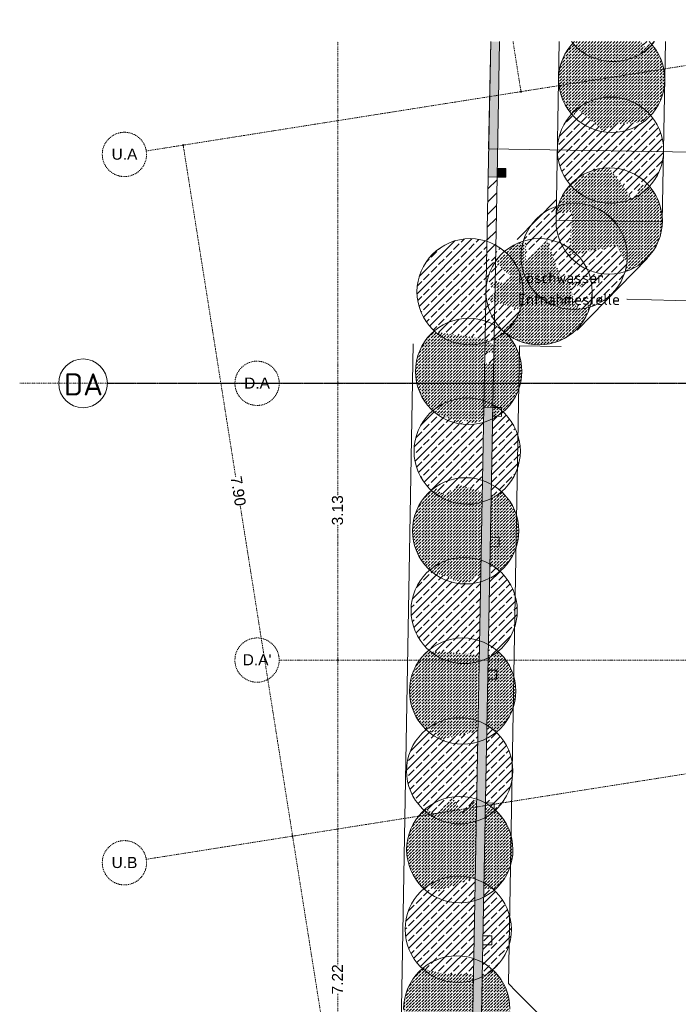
# Model space of a CAD drawing. Header units: millimetres. Extents: x 1523 to 73204, y -91281 to 10268.
# Tile 37 of 120: x 16356 to 23792, y -58118 to -47000. Entities that reach past the tile are written whole.
import ezdxf

# ---------------------------------------------------------------- set-up
doc = ezdxf.new("R2010")
doc.units = ezdxf.units.MM
doc.linetypes.add('IMPORT-STRICHPUNKT _7_', pattern=[20, 10, -5, 0, -5])
doc.linetypes.add('Rasterlinie', pattern=[22.225, 12.7, -3.175, 3.175, -3.175])
for name, color, linetype, lineweight, true_color in [('10 A--Wand außen _ Verbau _bauseits_', 7, 'Continuous', 13, 0x656565), ('10 A--Wand außen _ Verbau _Bohrpfahlwand_ _Aktuell_', 7, 'Continuous', 13, 0x656565), ('10 A--Wand außen _ Verbau _modelliert_ _aktuell_', 7, 'Continuous', 13, 0x656565), ('10 A--Wand außen _tragend_', 7, 'Continuous', 13, 0x656565), ('65 V--Straßenbegrenzungslinie', 7, 'Continuous', 13, 0x656565), ('90 A--Achsraster _1_50_', 7, 'IMPORT-STRICHPUNKT _7_', 13, 0x656565), ('Xref_706_5_--_ÜP_-1_000_16_Übersichtsplan UG_IFC 2025_01_13_dwg', 7, 'Continuous', 13, 0x767676)]:
    doc.layers.add(name, color=color, linetype=linetype, lineweight=lineweight, true_color=true_color)
for name, color, linetype, lineweight in [('S-GRID-____-IDEN', 7, 'Continuous', 9), ('S-GRID-____-OTLN', 7, 'Continuous', 9), ('Text', 7, 'Continuous', 9)]:
    doc.layers.add(name, color=color, linetype=linetype, lineweight=lineweight)
doc.styles.add('Arial_2', font='arial.ttf', dxfattribs={"height": 125})
doc.styles.add('ISOCPEUR', font='isocpeur.ttf', dxfattribs={"height": 125})
doc.styles.add('ISOCPEUR_1', font='isocpeur.ttf', dxfattribs={"height": 250})
pattern_1 = [(131.336, (0, 0), (90.10192, 79.25683), []), (131.336, (-45.05, -39.63), (90.10192, 79.25683), [90, -30])]
pattern_2 = [(131.336, (0, 0), (37.542465, 33.023679), [37.5, -12.5]), (131.336, (-35.283, 2.26), (37.542465, 33.023679), [37.5, -12.5])]

# ---------------------------------------------------------------- blocks, each defined once
blk = doc.blocks.new('Xref_706_5_--_ÜP_-1_000_11_Übersichtsplan UG_IFC 2024_09_30_dwg_ARROWHEAD_1-41960026-SuD_-1UG gesamt Plot  - Blatt 7')
at = {"layer": '90 A--Achsraster _1_50_', "color": 9, "linetype": 'Continuous', "true_color": 0xcbcbcb}
blk.add_line((0, 0), (-1000, 0), dxfattribs=at)
blk.add_circle((0, 0), 250, dxfattribs=at)
blk = doc.blocks.new('Xref_706_5_--_ÜP_-1_000_11_Übersichtsplan UG_IFC 2024_09_30_dwg_Standard-Rastermarker_6-41960559-SuD_-1UG gesamt Plot  - Blatt 7')
at = {"layer": '90 A--Achsraster _1_50_', "color": 9, "true_color": 0xcbcbcb, "flags": 128}
blk.add_lwpolyline([(0, 0), (750, 0), (31250, 0), (32000, 0)], dxfattribs=at)
at = {"layer": '90 A--Achsraster _1_50_', "color": 9, "true_color": 0xcbcbcb}
blk.add_circle((-250, 0), 250, dxfattribs=at)
blk = doc.blocks.new('Xref_706_5_--_ÜP_-1_000_11_Übersichtsplan UG_IFC 2024_09_30_dwg_Standard-Rastermarker_28-41960582-SuD_-1UG gesamt Plot  - Blatt 7')
at = {"layer": '90 A--Achsraster _1_50_', "color": 9, "true_color": 0xcbcbcb}
blk.add_line((0, 0), (7899, 0), dxfattribs=at)
blk.add_circle((-250, 0), 250, dxfattribs=at)
blk = doc.blocks.new('Xref_706_5_--_ÜP_-1_000_11_Übersichtsplan UG_IFC 2024_09_30_dwg_Standard-Rastermarker_29-41960583-SuD_-1UG gesamt Plot  - Blatt 7')
at = {"layer": '90 A--Achsraster _1_50_', "color": 9, "true_color": 0xcbcbcb}
blk.add_line((0, 0), (53500, 0), dxfattribs=at)
blk.add_circle((-250, 0), 250, dxfattribs=at)
blk = doc.blocks.new('Xref_706_5_--_ÜP_-1_000_16_Übersichtsplan UG_IFC 2025_01_13_dwg-35469238-SuD_-1UG gesamt Plot  - Blatt 7')
at = {"layer": '10 A--Wand außen _ Verbau _modelliert_ _aktuell_', "true_color": 0xcbcbcb}
h = blk.add_hatch(dxfattribs=at)
h.set_pattern_fill('FP_5', color=9, style=0, pattern_type=2)
h.set_pattern_definition(pattern_2)
h.paths.add_polyline_path([(41545, -106552), (41545, -106552), (41466, -106432), (41464, -106124), (41375, -106059), (41395, -106039), (41386, -106028), (41392, -106024), (41388, -106019), (41391, -106016), (41379, -106002), (41313, -105946), (41241, -105900), (41163, -105865), (41081, -105842), (40996, -105830), (40910, -105831), (40826, -105844), (40744, -105869), (40666, -105905), (40594, -105952), (40594, -105953), (40580, -105991), (40616, -106033), (40552, -106077), (40508, -106760), (40505, -106802), (40537, -106813), (40511, -106828), (40536, -106857), (40601, -106912), (40674, -106958), (40752, -106993), (40834, -107016), (40919, -107028), (41005, -107027), (41089, -107015), (41171, -106990), (41251, -106952), (41322, -106905), (41302, -106875), (41326, -106860), (41287, -106814), (41545, -106552)])
h = blk.add_hatch(dxfattribs=at)
h.set_pattern_fill('FP_4', color=9, style=0, pattern_type=2)
h.set_pattern_definition(pattern_1)
h.paths.add_polyline_path([(40616, -106033), (40580, -105991), (40594, -105952), (40580, -105937), (40562, -105921), (40552, -106077), (40588, -106052)])
h.paths.add_polyline_path([(40537, -106813), (40505, -106802), (40505, -106810), (40502, -106855), (40523, -106841), (40511, -106828), (40528, -106818)])
h = blk.add_hatch(dxfattribs=at)
h.set_pattern_fill('FP_4', color=9, style=0, pattern_type=2)
h.set_pattern_definition(pattern_1)
h.paths.add_polyline_path([(42314, -106281), (42143, -106154), (42205, -106114), (42186, -106084), (42188, -106082), (42175, -106067), (42110, -106011), (42037, -105966), (41959, -105931), (41877, -105907), (41792, -105896), (41707, -105896), (41622, -105909), (41540, -105934), (41462, -105970), (41388, -106019), (41392, -106024), (41386, -106028), (41395, -106039), (41375, -106059), (41464, -106124), (41466, -106432), (41545, -106552), (41287, -106814), (41326, -106860), (41302, -106875), (41322, -106905), (41320, -106907), (41333, -106922), (41398, -106977), (41470, -107023), (41548, -107058), (41631, -107082), (41715, -107093), (41801, -107093), (41886, -107080), (41968, -107055), (42045, -107019), (42117, -106972), (42127, -106963), (42114, -106953), (42149, -106933), (42073, -106923), (41965, -106692), (41952, -106521), (42313, -106285)])
h = blk.add_hatch(dxfattribs=at)
h.set_pattern_fill('FP_5', color=9, style=0, pattern_type=2)
h.set_pattern_definition(pattern_2)
h.paths.add_polyline_path([(43133, -106418), (43111, -106346), (43075, -106268), (43028, -106197), (42972, -106132), (42907, -106077), (42834, -106031), (42756, -105996), (42674, -105973), (42589, -105961), (42504, -105962), (42419, -105974), (42337, -105999), (42259, -106035), (42186, -106084), (42205, -106114), (42143, -106154), (42314, -106281), (42313, -106285), (41952, -106521), (41965, -106692), (42073, -106923), (42149, -106933), (42114, -106953), (42127, -106963), (42117, -106973), (42130, -106987), (42195, -107043), (42267, -107089), (42345, -107124), (42398, -107127), (42396, -107116), (42428, -107111), (42417, -106970), (42914, -107037), (42832, -106494), (42999, -106416), (43001, -106397), (43048, -106393), (43132, -106418)])
h = blk.add_hatch(dxfattribs=at)
h.set_pattern_fill('FP_4', color=9, style=0, pattern_type=2)
h.set_pattern_definition(pattern_1)
h.paths.add_polyline_path([(43523, -106933), (43479, -106839), (43504, -106837), (43507, -106838), (43485, -106766), (43449, -106689), (43402, -106617), (43346, -106553), (43280, -106497), (43208, -106452), (43130, -106417), (43048, -106393), (43001, -106397), (42999, -106416), (42832, -106494), (42914, -107037), (42417, -106970), (42428, -107111), (42396, -107116), (42398, -107127), (42345, -107124), (42342, -107122), (42364, -107194), (42400, -107272), (42447, -107343), (42503, -107408), (42569, -107463), (42641, -107509), (42722, -107545), (42720, -107538), (42732, -107542), (42730, -107515), (42931, -107528), (42711, -107278), (43194, -107132), (43225, -106906), (43270, -106912), (43242, -107046), (43474, -107011), (43515, -106946), (43522, -106946)])
h = blk.add_hatch(dxfattribs=at)
h.set_pattern_fill('FP_5', color=9, style=0, pattern_type=2)
h.set_pattern_definition(pattern_2)
h.paths.add_polyline_path([(43897, -107439), (43896, -107354), (43884, -107269), (43859, -107187), (43823, -107109), (43776, -107038), (43719, -106973), (43654, -106918), (43582, -106872), (43504, -106837), (43479, -106839), (43523, -106933), (43522, -106946), (43515, -106946), (43474, -107011), (43242, -107046), (43270, -106912), (43225, -106906), (43194, -107132), (42711, -107278), (42931, -107528), (42730, -107515), (42732, -107542), (42720, -107538), (42722, -107545), (42716, -107543), (42738, -107615), (42774, -107692), (42818, -107760), (42822, -107756), (42827, -107752), (42828, -107753), (42851, -107743), (42877, -107828), (42963, -107859), (43091, -107709), (43171, -107801), (43154, -107929), (43209, -107949), (43227, -107864), (43345, -107999), (43479, -107634), (43532, -107649), (43696, -107836), (43713, -107828), (43715, -107829), (43726, -107822), (43783, -107754), (43827, -107684), (43862, -107606), (43885, -107524)])
h = blk.add_hatch(dxfattribs=at)
h.set_pattern_fill('FP_4', color=9, style=0, pattern_type=2)
h.set_pattern_definition(pattern_1)
h.paths.add_polyline_path([(43809, -107964), (43718, -107860), (43735, -107849), (43722, -107836), (43733, -107825), (43729, -107818), (43726, -107822), (43715, -107829), (43713, -107828), (43696, -107836), (43532, -107649), (43479, -107634), (43345, -107999), (43227, -107864), (43200, -107994), (43145, -107989), (43171, -107801), (43091, -107709), (42963, -107859), (42877, -107828), (42851, -107743), (42828, -107753), (42827, -107752), (42821, -107757), (42818, -107760), (42765, -107822), (42744, -107856), (42951, -107873), (42871, -107967), (42694, -107952), (42685, -107972), (42661, -108055), (42650, -108140), (42650, -108225), (42663, -108310), (42688, -108392), (42724, -108469), (42771, -108541), (42827, -108605), (42892, -108661), (42965, -108707), (43043, -108742), (43125, -108765), (43210, -108777), (43296, -108776), (43380, -108763), (43462, -108738), (43540, -108702), (43612, -108656), (43664, -108609), (43664, -108608), (43676, -108599), (43681, -108592), (43678, -108589), (43808, -107969)])
h = blk.add_hatch(dxfattribs=at)
h.set_pattern_fill('FP_5', color=9, style=0, pattern_type=2)
h.set_pattern_definition(pattern_2)
h.paths.add_polyline_path([(44732, -108375), (44693, -108337), (44731, -108233), (44705, -108118), (44559, -108106), (44568, -108007), (44682, -108016), (44670, -107961), (44613, -107935), (44615, -107905), (44624, -107900), (44622, -107899), (44627, -107895), (44621, -107887), (44566, -107825), (44501, -107769), (44429, -107723), (44351, -107688), (44268, -107665), (44184, -107653), (44098, -107654), (44013, -107667), (43931, -107692), (43854, -107728), (43780, -107776), (43730, -107820), (43733, -107825), (43722, -107836), (43735, -107849), (43718, -107860), (43790, -107942), (43862, -107948), (43811, -108044), (43793, -108043), (43678, -108589), (43681, -108592), (43676, -108599), (43664, -108608), (43668, -108616), (43724, -108680), (43789, -108735), (43862, -108781), (43940, -108816), (44022, -108839), (44107, -108851), (44192, -108850), (44278, -108837), (44359, -108813), (44437, -108777), (44510, -108728), (44561, -108683), (44561, -108682), (44570, -108675), (44571, -108671), (44573, -108673), (44691, -108452)])
h.paths.add_polyline_path([(44074, -108066), (43932, -108054), (43953, -107956), (44058, -107965), (44062, -107985)])
h = blk.add_hatch(dxfattribs=at)
h.set_pattern_fill('FP_4', color=9, style=0, pattern_type=2)
h.set_pattern_definition(pattern_1)
h.paths.add_polyline_path([(45567, -108035), (45523, -107985), (45527, -107982), (45519, -107973), (45524, -107969), (45518, -107961), (45463, -107899), (45398, -107843), (45326, -107798), (45248, -107763), (45165, -107739), (45081, -107728), (44995, -107728), (44910, -107741), (44828, -107766), (44751, -107802), (44677, -107851), (44622, -107899), (44624, -107900), (44614, -107906), (44615, -107907), (44613, -107935), (44670, -107961), (44682, -108016), (45548, -108088), (45561, -108051)])
h.paths.add_polyline_path([(45514, -108625), (45423, -108430), (45512, -108185), (44705, -108119), (44731, -108233), (44693, -108337), (44732, -108375), (44573, -108673), (44571, -108671), (44570, -108675), (44561, -108682), (44565, -108689), (44621, -108754), (44686, -108809), (44759, -108855), (44837, -108890), (44919, -108914), (45004, -108925), (45090, -108924), (45174, -108912), (45256, -108887), (45334, -108851), (45408, -108802), (45458, -108758), (45455, -108754), (45466, -108743), (45432, -108709), (45480, -108660)])
h = blk.add_hatch(dxfattribs=at)
h.set_pattern_fill('FP_5', color=9, style=0, pattern_type=2)
h.set_pattern_definition(pattern_2)
h.paths.add_polyline_path([(46538, -108439), (46439, -108262), (45512, -108185), (45423, -108430), (45514, -108625), (45432, -108709), (45466, -108743), (45455, -108754), (45461, -108764), (45518, -108828), (45583, -108884), (45655, -108929), (45734, -108964), (45816, -108988), (45901, -108999), (45986, -108999), (46071, -108986), (46153, -108961), (46231, -108925), (46305, -108876), (46359, -108828), (46358, -108827), (46367, -108821), (46367, -108821), (46531, -108455)])
h.paths.add_polyline_path([(46424, -108057), (46417, -108048), (46421, -108044), (46415, -108035), (46360, -107973), (46295, -107918), (46223, -107872), (46145, -107837), (46062, -107813), (45977, -107802), (45892, -107802), (45807, -107815), (45725, -107840), (45648, -107876), (45574, -107925), (45519, -107973), (45527, -107982), (45523, -107985), (45567, -108035), (45548, -108088), (46381, -108156), (46358, -108115), (46417, -108063)])
h = blk.add_hatch(dxfattribs=at)
h.set_pattern_fill('FP_4', color=9, style=0, pattern_type=2)
h.set_pattern_definition(pattern_1)
h.paths.add_polyline_path([(47362, -108201), (47361, -108183), (47314, -108112), (47257, -108047), (47192, -107992), (47120, -107946), (47042, -107911), (46959, -107888), (46875, -107876), (46789, -107877), (46704, -107889), (46622, -107914), (46545, -107950), (46471, -107999), (46421, -108043), (46421, -108044), (46417, -108048), (46424, -108057), (46358, -108115), (46381, -108156), (47357, -108237)])
h.paths.add_polyline_path([(47344, -108336), (46439, -108262), (46538, -108439), (46367, -108822), (46363, -108824), (46358, -108827), (46359, -108828), (46355, -108832), (46359, -108838), (46415, -108902), (46480, -108958), (46553, -109004), (46631, -109039), (46713, -109062), (46798, -109074), (46883, -109073), (46968, -109060), (47050, -109035), (47128, -108999), (47199, -108952), (47258, -108901), (47257, -108899), (47264, -108896), (47269, -108888), (47341, -108355)])
h = blk.add_hatch(dxfattribs=at)
h.set_pattern_fill('FP_5', color=9, style=0, pattern_type=2)
h.set_pattern_definition(pattern_2)
h.paths.add_polyline_path([(48272, -108833), (48207, -108408), (47344, -108336), (47269, -108888), (47264, -108896), (47257, -108899), (47258, -108901), (47258, -108901), (47265, -108913), (47322, -108977), (47387, -109033), (47459, -109078), (47537, -109113), (47620, -109137), (47704, -109149), (47790, -109148), (47875, -109135), (47957, -109110), (48034, -109074), (48108, -109025), (48154, -108985), (48133, -108957), (48186, -108928), (48179, -108894), (48236, -108857)])
h.paths.add_polyline_path([(48231, -108210), (48227, -108206), (48231, -108202), (48220, -108187), (48164, -108122), (48099, -108067), (48026, -108021), (47948, -107986), (47866, -107963), (47781, -107951), (47696, -107952), (47611, -107964), (47529, -107989), (47451, -108025), (47380, -108072), (47321, -108123), (47361, -108183), (47362, -108201), (47357, -108237), (48192, -108306), (48185, -108261), (48211, -108220), (48222, -108215)])
h = blk.add_hatch(dxfattribs=at)
h.set_pattern_fill('FP_4', color=9, style=0, pattern_type=2)
h.set_pattern_definition(pattern_1)
h.paths.add_polyline_path([(49109, -108949), (48929, -108745), (49117, -108640), (48982, -108486), (49020, -108475), (48207, -108408), (48272, -108833), (48179, -108894), (48186, -108928), (48133, -108957), (48154, -108985), (48151, -108988), (48163, -109006), (48218, -109068), (48283, -109124), (48355, -109169), (48433, -109204), (48516, -109228), (48600, -109239), (48686, -109239), (48771, -109226), (48853, -109201), (48930, -109165), (49002, -109118), (49058, -109069), (49049, -109061), (49045, -109051), (49091, -108977)])
h.paths.add_polyline_path([(49112, -108273), (49108, -108269), (49108, -108268), (49060, -108213), (48995, -108158), (48922, -108112), (48844, -108077), (48762, -108053), (48677, -108042), (48592, -108042), (48507, -108055), (48425, -108080), (48347, -108116), (48273, -108165), (48227, -108206), (48231, -108210), (48211, -108220), (48185, -108261), (48192, -108306), (49079, -108379), (49060, -108328), (49107, -108286), (49104, -108281), (49107, -108277)])
h = blk.add_hatch(dxfattribs=at)
h.set_pattern_fill('FP_5', color=9, style=0, pattern_type=2)
h.set_pattern_definition(pattern_2)
h.paths.add_polyline_path([(49981, -108965), (49860, -108566), (49895, -108547), (49020, -108475), (48982, -108486), (49117, -108640), (48929, -108745), (49109, -108949), (49045, -109051), (49049, -109061), (49050, -109062), (49058, -109069), (49057, -109070), (49106, -109125), (49171, -109180), (49243, -109226), (49321, -109261), (49404, -109285), (49488, -109296), (49574, -109296), (49659, -109283), (49741, -109258), (49818, -109222), (49892, -109173), (49942, -109129), (49940, -109125), (49943, -109121), (49939, -109116), (49943, -109112), (49935, -109104), (49945, -109093), (49920, -109061), (49974, -108976)])
h.paths.add_polyline_path([(50010, -108347), (50008, -108342), (50009, -108341), (50003, -108332), (49948, -108270), (49883, -108214), (49810, -108169), (49732, -108134), (49650, -108110), (49565, -108099), (49480, -108099), (49395, -108112), (49313, -108137), (49235, -108173), (49164, -108220), (49108, -108269), (49112, -108273), (49103, -108281), (49107, -108286), (49060, -108328), (49079, -108379), (49979, -108454), (50001, -108349), (50004, -108348)])
h = blk.add_hatch(dxfattribs=at)
h.set_pattern_fill('FP_4', color=9, style=0, pattern_type=2)
h.set_pattern_definition(pattern_1)
h.paths.add_polyline_path([(50945, -108533), (50948, -108480), (50902, -108441), (50909, -108436), (50901, -108426), (50908, -108419), (50902, -108409), (50845, -108344), (50780, -108289), (50708, -108243), (50629, -108208), (50547, -108184), (50462, -108173), (50377, -108174), (50292, -108186), (50210, -108211), (50132, -108247), (50061, -108294), (50008, -108340), (50009, -108341), (50008, -108342), (50010, -108347), (50001, -108349), (49979, -108454), (50925, -108532)])
h.paths.add_polyline_path([(50939, -108633), (49895, -108547), (49860, -108566), (49981, -108965), (49920, -109061), (49945, -109093), (49935, -109104), (49943, -109112), (49939, -109116), (49943, -109121), (49940, -109125), (49948, -109137), (50003, -109199), (50068, -109255), (50140, -109300), (50218, -109335), (50301, -109359), (50386, -109370), (50471, -109370), (50556, -109357), (50638, -109332), (50715, -109296), (50787, -109249), (50839, -109203), (50837, -109199), (50838, -109198), (50826, -109173), (50859, -109154), (50919, -108945), (50937, -108664)])
h = blk.add_hatch(dxfattribs=at)
h.set_pattern_fill('FP_5', color=9, style=0, pattern_type=2)
h.set_pattern_definition(pattern_2)
h.paths.add_polyline_path([(51920, -108884), (51919, -108856), (51915, -108856), (51915, -108853), (51907, -108853), (51907, -108782), (51700, -108754), (51710, -108725), (51652, -108747), (51675, -108694), (50939, -108633), (50919, -108945), (50859, -109154), (50826, -109173), (50838, -109198), (50837, -109199), (50843, -109209), (50900, -109273), (50965, -109329), (51037, -109375), (51115, -109410), (51198, -109433), (51282, -109445), (51368, -109444), (51453, -109431), (51535, -109407), (51612, -109370), (51684, -109324), (51748, -109267), (51804, -109202), (51849, -109130), (51884, -109051), (51908, -108969), (51919, -108890)])
h.paths.add_polyline_path([(51773, -108476), (51487, -108394), (51457, -108330), (51422, -108314), (51415, -108267), (51409, -108266), (51409, -108254), (51359, -108247), (51273, -108248), (51189, -108261), (51107, -108285), (51029, -108322), (50955, -108370), (50905, -108414), (50908, -108419), (50901, -108426), (50909, -108436), (50902, -108441), (50948, -108480), (50945, -108533), (51719, -108597), (51772, -108479)])
at = {"layer": '10 A--Wand außen _tragend_', "true_color": 0xededed}
for points in [[(41976, -107792), (40450, -107666), (40447, -107717), (40444, -107766), (41967, -107892), (41976, -107792)], [(41984, -107693), (41884, -107685), (41876, -107784), (41976, -107792), (41978, -107764)], [(52601, -108670), (44568, -108007), (44559, -108106), (52592, -108770)]]:
    blk.add_hatch(color=7, dxfattribs=at).paths.add_polyline_path(points)
at = {"layer": '10 A--Wand außen _tragend_', "true_color": 0xcbcbcb}
h = blk.add_hatch(dxfattribs=at)
h.set_pattern_fill('FP_24', color=9, style=0, pattern_type=2)
h.set_pattern_definition([(130.807, (41967.29, -107892.12), (76.387, 65.952), [])])
h.paths.add_polyline_path([(44074, -108066), (44058, -107965), (43953, -107956), (43932, -108054), (44045, -108064)])
h.paths.add_polyline_path([(43862, -107948), (43790, -107942), (43809, -107964), (43793, -108043), (43811, -108044), (43852, -107967)])
h.paths.add_polyline_path([(43209, -107949), (43154, -107929), (43145, -107989), (43200, -107994), (43205, -107969)])
h.paths.add_polyline_path([(42951, -107873), (41976, -107792), (41967, -107892), (42871, -107967), (42946, -107879)])
at = {"layer": '10 A--Wand außen _ Verbau _bauseits_', "color": 9, "true_color": 0xcbcbcb, "flags": 128}
for points in [[(43795, -108857), (51482, -109484), (52735, -108382), (52827, -108301), (76289, -110215), (77486, -110312), (77864, -104408), (76666, -104331), (76366, -109017), (52417, -107063)], [(52417, -107063), (51165, -108165), (51072, -108246), (43893, -107661)]]:
    blk.add_lwpolyline(points, dxfattribs=at)
at = {"layer": '10 A--Wand außen _ Verbau _Bohrpfahlwand_ _Aktuell_', "color": 9, "true_color": 0xcbcbcb}
for p, q in [((43758, -107001), (43002, -106159)), ((42269, -107139), (42693, -107611)), ((43893, -107661), (43931, -107193))]:
    blk.add_line(p, q, dxfattribs=at)
at = {"layer": '10 A--Wand außen _ Verbau _Bohrpfahlwand_ _Aktuell_', "color": 9, "true_color": 0xcbcbcb, "flags": 128}
blk.add_lwpolyline([(40493, -106994), (42502, -107158), (42600, -105962), (40570, -105796)], dxfattribs=at)
at = {"layer": '10 A--Wand außen _ Verbau _modelliert_ _aktuell_', "color": 9, "true_color": 0xcbcbcb}
for centre, start, end in [((40957, -106429), 86.3363, 131.7659), ((40957, -106429), 356.3363, 86.3363), ((40159, -106364), 356.3363, 47.7298), ((41754, -106494), 86.3363, 176.3363), ((41754, -106494), 356.3363, 86.3363), ((42551, -106560), 86.3363, 176.3363), ((42551, -106560), 356.3363, 86.3363), ((42924, -106980), 86.3363, 176.3363), ((42924, -106980), 356.3363, 86.3363), ((40159, -106364), 304.9428, 356.3363), ((40957, -106429), 266.3363, 356.3363), ((41754, -106494), 176.3363, 266.3363), ((41754, -106494), 266.3363, 356.3363), ((42551, -106560), 176.3363, 266.3363), ((42551, -106560), 266.3363, 356.3363), ((40957, -106429), 220.9067, 266.3363), ((43298, -107401), 86.3363, 176.3363), ((43298, -107401), 356.3363, 86.3363), ((42924, -106980), 176.3363, 266.3363), ((42924, -106980), 266.3363, 356.3363), ((43298, -107401), 176.3363, 266.3363), ((43298, -107401), 266.3363, 356.3363), ((43248, -108178), 86.3363, 176.3363), ((43248, -108178), 356.3363, 86.3363), ((44145, -108252), 86.3363, 176.3363), ((44145, -108252), 356.3363, 86.3363), ((45042, -108326), 86.3363, 176.3363), ((45042, -108326), 356.3363, 86.3363), ((45939, -108401), 86.3363, 176.3363), ((45939, -108401), 356.3363, 86.3363), ((46836, -108475), 86.3363, 176.3363), ((46836, -108475), 356.3363, 86.3363), ((47743, -108550), 86.3363, 176.3363), ((47743, -108550), 356.3363, 86.3363), ((48639, -108641), 86.3363, 176.3363), ((48639, -108641), 356.3363, 86.3363), ((43248, -108178), 176.3363, 266.3363), ((49527, -108697), 86.3363, 176.3363), ((49527, -108697), 356.3363, 86.3363), ((50424, -108772), 86.3363, 176.3363), ((50424, -108772), 356.3363, 86.3363), ((43248, -108178), 266.3363, 356.3363), ((44145, -108252), 176.3363, 266.3363), ((45042, -108326), 176.3363, 266.3363), ((51321, -108846), 86.3363, 176.3363), ((44145, -108252), 266.3363, 356.3363), ((45042, -108326), 266.3363, 356.3363), ((45939, -108401), 176.3363, 266.3363), ((45939, -108401), 266.3363, 356.3363), ((46836, -108475), 176.3363, 266.3363), ((47743, -108550), 176.3363, 266.3363), ((46836, -108475), 266.3363, 356.3363), ((47743, -108550), 266.3363, 356.3363), ((48639, -108641), 176.3363, 266.3363), ((48639, -108641), 266.3363, 356.3363), ((49527, -108697), 176.3363, 266.3363), ((50424, -108772), 176.3363, 266.3363), ((49527, -108697), 266.3363, 356.3363), ((50424, -108772), 266.3363, 356.3363), ((51321, -108846), 176.3363, 266.3363)]:
    blk.add_arc(centre, 600, start, end, dxfattribs=at)
at = {"layer": '10 A--Wand außen _tragend_', "color": 9, "true_color": 0xcbcbcb, "flags": 128}
blk.add_lwpolyline([(40450, -107666), (41976, -107792), (41967, -107892), (40444, -107766)], dxfattribs=at)
for points in [[(41876, -107784), (41884, -107685), (41984, -107693), (41976, -107792)], [(41976, -107792), (41967, -107892), (44559, -108106), (44568, -108007)], [(44568, -108007), (44576, -107907), (44675, -107915), (44667, -108015)], [(52592, -108770), (44559, -108106), (44568, -108007), (52601, -108670)], [(46030, -108127), (46038, -108028), (46138, -108036), (46130, -108136)], [(47525, -108251), (47533, -108151), (47633, -108159), (47625, -108259)], [(49020, -108374), (49028, -108275), (49128, -108283), (49120, -108383)], [(50515, -108498), (50523, -108398), (50623, -108406), (50615, -108506)]]:
    blk.add_lwpolyline(points, close=True, dxfattribs=at)
at = {"layer": '65 V--Straßenbegrenzungslinie', "color": 9, "true_color": 0xcbcbcb, "flags": 128}
blk.add_lwpolyline([(40444, -107766), (41651, -107866), (41892, -104876)], dxfattribs=at)
at = {"layer": '90 A--Achsraster _1_50_', "color": 161, "true_color": 0xaaaaff}
for p, q in [((43955, -113319), (44937, -97986)), ((41006, -107463), (40460, -107514)), ((44161, -109733), (40333, -109488)), ((44208, -109736), (45454, -109815)), ((47279, -109932), (45778, -109836)), ((47327, -109935), (50740, -110154)), ((54485, -110394), (51062, -110175)), ((49278, -110569), (51305, -110379)), ((49231, -110573), (45488, -110923)), ((41413, -111303), (45166, -110953))]:
    blk.add_line(p, q, dxfattribs=at)
for name, p, rotation in [('Xref_706_5_--_ÜP_-1_000_11_Übersichtsplan UG_IFC 2024_09_30_dwg_Standard-Rastermarker_29-41960583-SuD_-1UG gesamt Plot  - Blatt 7', (49410, -112236), 95.33628353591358), ('Xref_706_5_--_ÜP_-1_000_11_Übersichtsplan UG_IFC 2024_09_30_dwg_Standard-Rastermarker_6-41960559-SuD_-1UG gesamt Plot  - Blatt 7', (44142, -110395), 86.33628353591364), ('Xref_706_5_--_ÜP_-1_000_11_Übersichtsplan UG_IFC 2024_09_30_dwg_Standard-Rastermarker_6-41960559-SuD_-1UG gesamt Plot  - Blatt 7', (47261, -110595), 86.33628353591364), ('Xref_706_5_--_ÜP_-1_000_11_Übersichtsplan UG_IFC 2024_09_30_dwg_Standard-Rastermarker_28-41960582-SuD_-1UG gesamt Plot  - Blatt 7', (41428, -111725), 95.33628353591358)]:
    blk.add_blockref(name, p, dxfattribs=dict(rotation=rotation))
at = {"xscale": 0.02375, "yscale": 0.02375, "zscale": 0.02375}
for p, rotation in [((41030, -107460), 5.336283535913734), ((44184, -109734), 356.3362835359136), ((44184, -109734), 176.3362835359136), ((47303, -109934), 356.3362835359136), ((47303, -109934), 176.3362835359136), ((49255, -110571), 5.336283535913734), ((49255, -110571), 185.3362835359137), ((41389, -111305), 185.3362835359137)]:
    blk.add_blockref('Xref_706_5_--_ÜP_-1_000_11_Übersichtsplan UG_IFC 2024_09_30_dwg_ARROWHEAD_1-41960026-SuD_-1UG gesamt Plot  - Blatt 7', p, dxfattribs=dict(at, rotation=rotation))
at = {"layer": '90 A--Achsraster _1_50_', "color": 5, "true_color": 0x0000ff, "char_height": 125, "width": 407.08, "attachment_point": 2, "line_spacing_factor": 0.941778, "style": 'Arial_2'}
for s, insert, rotation in [('3.13', (45611, -109893), 176.3363), ('7.22', (50897, -110231), 176.3363), ('7.90', (45321, -110871), 5.3363)]:
    blk.add_mtext(s, dxfattribs=dict(at, insert=insert, rotation=rotation))
at = {"layer": '90 A--Achsraster _1_50_', "char_height": 125, "attachment_point": 2, "rotation": 86.3363, "line_spacing_factor": 0.941778, "style": 'Arial_2'}
for s, insert, width in [('D.A', (44061, -110641), 347.4), ("D.A'", (47179, -110840), 387.19), ('U.A', (41386, -111969), 347.4), ('U.B', (49368, -112480), 347.4)]:
    blk.add_mtext(s, dxfattribs=dict(at, insert=insert, width=width))
blk = doc.blocks.new('Raster - Rasterbeschriftung-19777754-SuD_-1UG gesamt Plot  - Blatt 7')
at = {"layer": 'S-GRID-____-IDEN'}
blk.add_circle((0, 0), 5.5, dxfattribs=at)

msp = doc.modelspace()

# ---------------------------------------------------------------- linework, layer by layer
at = {"layer": 'S-GRID-____-OTLN', "linetype": 'Rasterlinie', "lineweight": 25}
msp.add_line((17345.902, -51106.236), (53036.508, -51106.236), dxfattribs=at)
at = {"layer": 'Text', "color": 96, "true_color": 0x008000}
for p, q in [((23214.633, -50157.799), (23211.107, -50157.799)), ((33241.025, -50419.565), (23214.633, -50157.799))]:
    msp.add_line(p, q, dxfattribs=at)

# ---------------------------------------------------------------- block references
at = {"layer": 'S-GRID-____-IDEN', "xscale": 49.99999999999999, "yscale": 49.99999999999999, "zscale": 49.99999999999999, "rotation": 269.9999999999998}
msp.add_blockref('Raster - Rasterbeschriftung-19777754-SuD_-1UG gesamt Plot  - Blatt 7', (17070.902, -51106.236), dxfattribs=at)
at = {"layer": 'Xref_706_5_--_ÜP_-1_000_16_Übersichtsplan UG_IFC 2025_01_13_dwg', "color": 9, "true_color": 0xcbcbcb, "rotation": 273.6637164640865}
msp.add_blockref('Xref_706_5_--_ÜP_-1_000_16_Übersichtsplan UG_IFC 2025_01_13_dwg-35469238-SuD_-1UG gesamt Plot  - Blatt 7', (126634.737, 0), dxfattribs=at)

# ---------------------------------------------------------------- texts
at = {"layer": 'S-GRID-____-IDEN', "insert": (16856.362, -50993.457), "char_height": 250, "width": 513.08, "attachment_point": 1, "style": 'ISOCPEUR_1'}
msp.add_mtext('DA', dxfattribs=at)
at = {"layer": 'Text', "color": 96, "true_color": 0x008000, "char_height": 125, "attachment_point": 1, "style": 'ISOCPEUR'}
for s, insert, width in [('Löschwasser', (21983.633, -49851.06), 1186.4975), ('Entnahmestelle', (21983.633, -50095.799), 1414.97844)]:
    msp.add_mtext(s, dxfattribs=dict(at, insert=insert, width=width))

doc.saveas('drawing.dxf')
